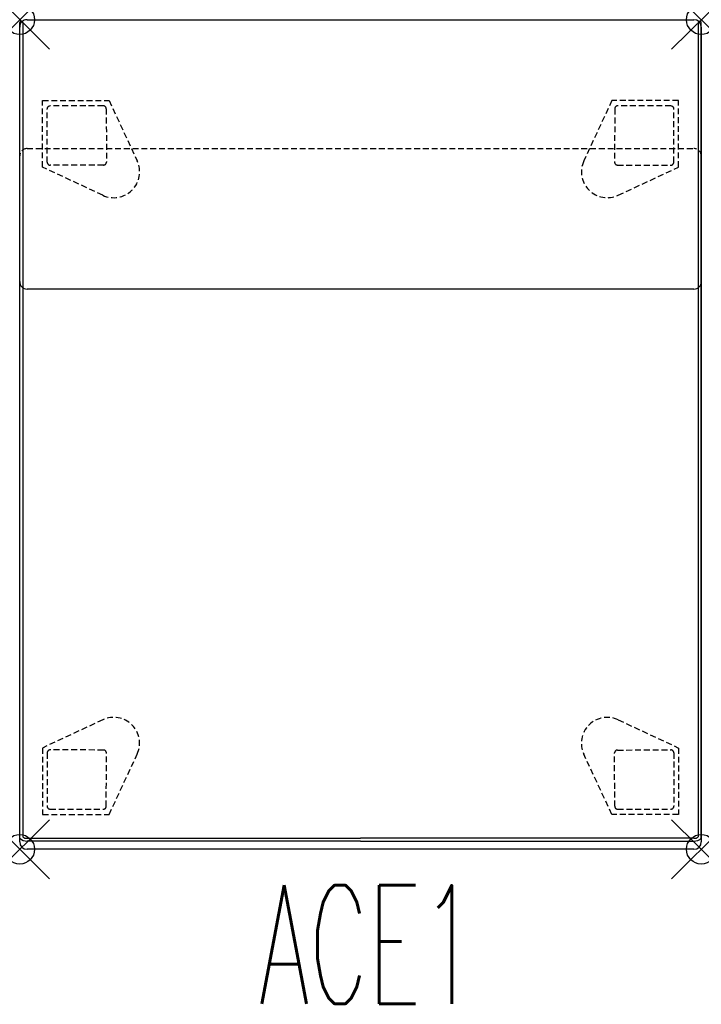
# Model space of a CAD drawing. Header units: inches. Extents: x 0 to 23, y -33.2 to 0.
import ezdxf
from ezdxf.enums import TextEntityAlignment as Align

# ---------------------------------------------------------------- set-up
doc = ezdxf.new("R2010")
doc.units = ezdxf.units.IN
doc.header["$LTSCALE"] = 0.03937
doc.header["$MEASUREMENT"] = 0
doc.header["$PDMODE"] = 35
doc.header["$PDSIZE"] = 1
doc.linetypes.add('DASHED', pattern=[0.75, 0.5, -0.25])
doc.layers.add('A-FURN-P-SEAT', color=2, linetype='Continuous')
doc.layers.add('A-FURN-P-SEAT-TN', color=2, linetype='Continuous')
doc.styles.add('0', font='TXT.shx')

msp = doc.modelspace()

# ---------------------------------------------------------------- linework, layer by layer
at = {"layer": 'A-FURN-P-SEAT'}
for p, q in [((0.25, 0), (22.75, 0)), ((0.001, -27.637), (0, -0.095)), ((0, -8.839), (0, -0.25)), ((0.1, -0.1), (0.1, -27.594)), ((22.9, -0.1), (22.9, -27.594)), ((22.999, -27.637), (23, -0.095)), ((23, -0.25), (23, -8.844)), ((0, -27.76), (0, -4.6)), ((23, -4.6), (23, -27.76)), ((22.75, -9.096), (0.25, -9.096)), ((0.25, -27.639), (11.5, -27.639)), ((11.5, -27.738), (0.25, -27.737)), ((22.75, -27.639), (11.5, -27.639)), ((11.5, -27.738), (22.75, -27.737)), ((22.75, -28.01), (0.25, -28.01))]:
    msp.add_line(p, q, dxfattribs=at)
at = {"layer": 'A-FURN-P-SEAT', "linetype": 'DASHED', "ltscale": 10}
for p, q in [((0.767, -4.975), (0.771, -2.726)), ((0.771, -2.726), (3.019, -2.73)), ((3.019, -2.73), (3.965, -4.768)), ((19.981, -2.73), (19.035, -4.768)), ((22.229, -2.726), (19.981, -2.73)), ((22.233, -4.975), (22.229, -2.726)), ((0.928, -4.812), (0.923, -3.014)), ((2.921, -3.008), (2.926, -4.807)), ((20.079, -3.008), (20.074, -4.807)), ((22.072, -4.812), (22.077, -3.014)), ((0.25, -4.35), (22.75, -4.35)), ((2.801, -5.928), (0.767, -4.975)), ((2.827, -4.907), (1.028, -4.912)), ((20.173, -4.907), (21.972, -4.912)), ((20.199, -5.928), (22.233, -4.975)), ((2.801, -23.638), (0.767, -24.591)), ((20.199, -23.638), (22.233, -24.591)), ((0.767, -24.591), (0.771, -26.839)), ((22.233, -24.591), (22.229, -26.839)), ((0.928, -24.754), (0.923, -26.552)), ((2.827, -24.659), (1.028, -24.654)), ((2.921, -26.558), (2.926, -24.758)), ((3.019, -26.835), (3.965, -24.798)), ((19.981, -26.835), (19.035, -24.798)), ((20.079, -26.558), (20.074, -24.758)), ((20.173, -24.659), (21.972, -24.654)), ((22.072, -24.754), (22.077, -26.552)), ((0.771, -26.839), (3.019, -26.835)), ((22.229, -26.839), (19.981, -26.835))]:
    msp.add_line(p, q, dxfattribs=at)
at = {"layer": 'A-FURN-P-SEAT'}
for centre, radius, start, end in [((0.25, -0.25), 0.25, 89.9995, 180.0005), ((0.05, -0.1), 0.05, 359.6553, 174.8505), ((22.75, -0.25), 0.25, 0, 90), ((22.95, -0.1), 0.05, 5.1495, 180.3447), ((0.25, -8.846), 0.25, 178.3379, 270), ((22.748, -8.844), 0.252, 270.4844, 0), ((0.25, -27.76), 0.25, 180.0067, 270), ((0.25, -27.374), 0.362, 226.4704, 269.9954), ((0.236, -27.412), 0.227, 233.2352, 273.5761), ((22.764, -27.412), 0.227, 266.4239, 306.7648), ((22.75, -27.374), 0.362, 270.0046, 313.5296), ((22.75, -27.76), 0.25, 270, 0)]:
    msp.add_arc(centre, radius, start, end, dxfattribs=at)
at = {"layer": 'A-FURN-P-SEAT', "linetype": 'DASHED', "ltscale": 10}
for centre, radius, start, end in [((1.023, -3.014), 0.1, 90.441, 179.9032), ((2.43, -185.782), 182.874, 89.8776, 90.44103), ((2.821, -3.008), 0.1, 0.2752, 90.3532), ((20.179, -3.008), 0.1, 89.6468, 179.7248), ((20.57, -185.782), 182.874, 89.55897, 90.1224), ((21.977, -3.014), 0.1, 0.0968, 89.559), ((0.25, -4.6), 0.25, 90.0054, 180.0003), ((22.75, -4.6), 0.25, 0.0054, 90), ((1.028, -4.812), 0.1, 180.0246, 269.9746), ((3.172, -5.136), 0.874, 244.9055, 24.9021), ((2.827, -4.808), 0.0993, 270.1291, 0.1592), ((19.828, -5.136), 0.874, 155.0979, 295.0945), ((20.173, -4.808), 0.0993, 179.8408, 269.8709), ((21.972, -4.812), 0.1, 270.0254, 359.9754), ((3.172, -24.43), 0.874, 335.0979, 115.0945), ((19.828, -24.43), 0.874, 64.9055, 204.9021), ((1.028, -24.754), 0.1, 90.0254, 179.9754), ((2.827, -24.758), 0.0993, 359.8408, 89.8709), ((20.173, -24.758), 0.0993, 90.1291, 180.1592), ((21.972, -24.754), 0.1, 0.0246, 89.9746), ((1.023, -26.552), 0.1, 180.0968, 269.559), ((2.821, -26.557), 0.1, 269.6468, 359.7248), ((20.179, -26.557), 0.1, 180.2752, 270.3532), ((21.977, -26.552), 0.1, 270.441, 359.9032), ((2.43, 156.216), 182.874, 269.55897, 270.1224), ((20.57, 156.216), 182.874, 269.8776, 270.44103)]:
    msp.add_arc(centre, radius, start, end, dxfattribs=at)
at = {"layer": 'A-FURN-P-SEAT'}
for p in [(0, 0), (23, 0), (0, -28.01), (23, -28.01)]:
    msp.add_point(p, dxfattribs=at)

# ---------------------------------------------------------------- texts
at = {"layer": 'A-FURN-P-SEAT-TN', "style": '0', "width": 0.55}
msp.add_text('ACE1', height=4, dxfattribs=at).set_placement((11.75, -34.423), align=Align.BOTTOM_CENTER)

doc.saveas('drawing.dxf')
